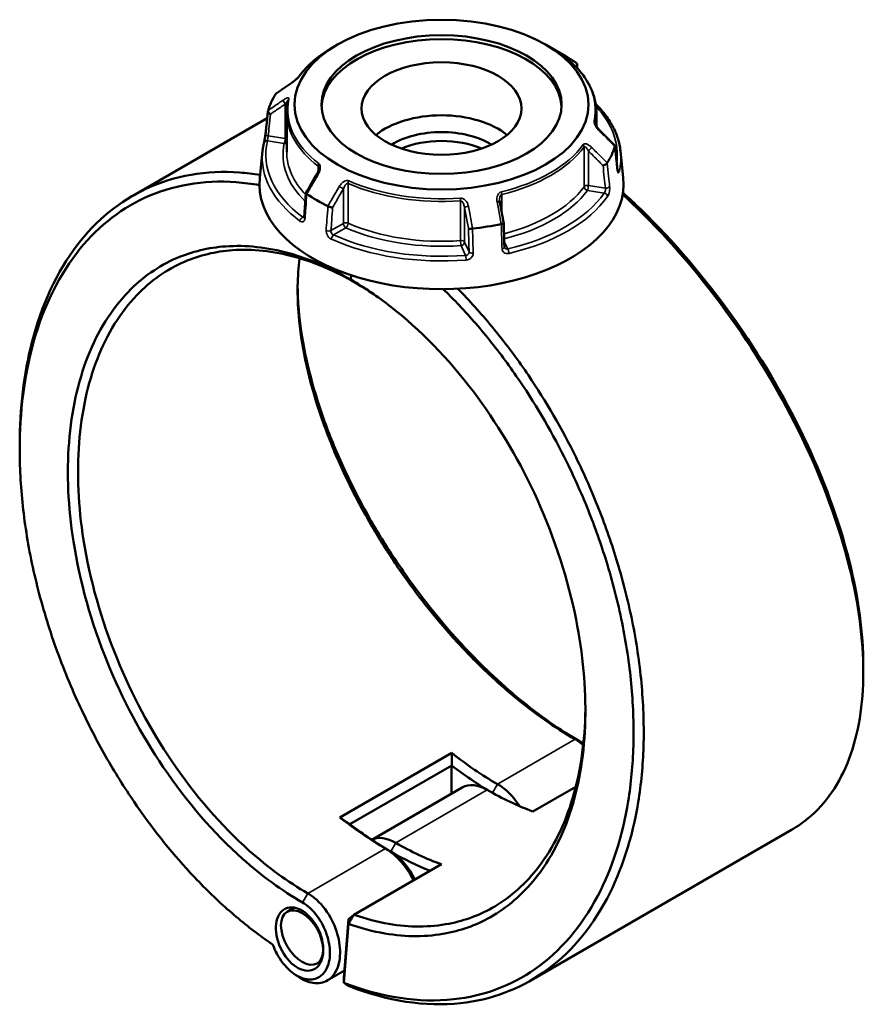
# Model space of a CAD drawing. Header units: millimetres. Extents: x 0 to 949, y -372 to 915.
# Tile 13 of 13: x 712 to 949, y 639 to 915. Entities that reach past the tile are written whole.
import ezdxf

# ---------------------------------------------------------------- set-up
doc = ezdxf.new("R2010")
doc.units = ezdxf.units.MM
doc.layers.add('Visible (ANSI)', color=7, linetype='Continuous', lineweight=50)
doc.layers.add('Visible Narrow (ANSI)', color=7, linetype='Continuous', lineweight=35)

msp = doc.modelspace()

# ---------------------------------------------------------------- linework, layer by layer
at = {"layer": 'Visible (ANSI)'}
for p, q in [((801.42, 907.66), (800.08, 906.88)), ((859.63, 907.66), (865.41, 904.32)), ((787.18, 888.73), (787.18, 877.6)), ((873.88, 888.73), (873.88, 884.77)), ((781.73, 887.07), (744.06, 865.32)), ((780.42, 877.83), (779.62, 870.44)), ((880.63, 877.83), (881.43, 870.44)), ((805.24, 843.05), (805.14, 841.83)), ((805.14, 841.83), (805.24, 843.05)), ((806.43, 840.95), (805.14, 841.83)), ((805.14, 841.83), (806.43, 840.95)), ((833.39, 709.31), (802.1, 691.25)), ((804.89, 689.34), (833.39, 705.79)), ((833.37, 697.93), (833.37, 705.76)), ((836.36, 699.65), (810.99, 685)), ((856.12, 692.93), (868.13, 699.86)), ((928.55, 687.77), (855.51, 645.6)), ((806.02, 664), (830.49, 678.13)), ((789.31, 666.02), (787.31, 664.87)), ((804.48, 662.81), (803.2, 646.36)), ((804.48, 662.81), (806.02, 664)), ((804.5, 661.45), (804.48, 662.81)), ((803.22, 644.97), (804.5, 661.45)), ((796.88, 651.09), (795.67, 650.39)), ((803.36, 648.36), (798.54, 645.57)), ((803.2, 646.36), (803.22, 644.97))]:
    msp.add_line(p, q, dxfattribs=at)
for centre, major_axis, ratio in [((830.53, 890.85), (-41.16, 0), 0.57735), ((830.53, 890.85), (-33.63, 0), 0.57735), ((830.53, 889.74), (-22.42, 0), 0.57735), ((790.79, 657.22), (3.94, -8.51), 0.628534), ((791.49, 657.63), (4.18, -7.24), 0.57735)]:
    msp.add_ellipse(centre, major_axis=major_axis, ratio=ratio, dxfattribs=at)
for centre, major_axis, ratio, start_param, end_param in [((830.53, 889.74), (-33.63, 0), 0.57735, 3.17022, 6.254558), ((830.53, 884.18), (49.33, 0), 0.57735, 0.70098, 0.785398), ((12241.6, -10225.59), (-15358.73, 6397.97), 0.781279, 5.815242, 5.815625), ((830.53, 884.18), (-49.33, 0), 0.57735, 5.936967, 6.105804), ((830.53, 874.9), (22.42, 0), 0.57735, 0.61051, 2.531083), ((830.53, 872.15), (19.06, 0), 0.57735, 0.746531, 2.395061), ((-10241.01, -6783.49), (-14802.48, 6968.97), 0.784124, 4.283975, 4.284361), ((830.53, 869.65), (19.06, 0), 0.57735, 0.940446, 2.201147), ((830.53, 884.18), (49.33, 0), 0.57735, 5.936967, 6.105804), ((9149.65, -3993.33), (-8371.54, -14499.94), 0.577384, 4.710232, 4.710604), ((830.53, 868.62), (51, 0), 0.57735, 3.079689, 6.345089), ((830.53, 884.18), (-49.33, 0), 0.57735, 0.70098, 0.869817), ((-2154.14, -2173.91), (-2507.17, 16212.11), 0.21164, 4.867671, 4.868043), ((830.53, 884.18), (-49.33, 0), 0.57735, 1.748177, 1.917014), ((846.17, 782.24), (-50, 86.6), 0.57735, 2.17449, 2.356194), ((844.76, 781.43), (51, -88.33), 0.57735, 5.339281, 5.487935), ((843.34, 687.56), (-6.98, 12.09), 0.57735, 5.497787, 6.283185), ((846.17, 689.2), (-6.98, 12.09), 0.57735, 4.810429, 5.497787), ((843.34, 780.61), (50, -86.6), 0.57735, 5.497787, 5.679491), ((814.88, 764.18), (50, -86.6), 0.57735, 5.316083, 5.497787), ((816.3, 764.99), (-51, 88.33), 0.57735, 2.197688, 2.356194), ((817.71, 672.76), (-6.98, 12.09), 0.57735, 5.497787, 6.245556), ((817.71, 765.81), (-50, 86.6), 0.57735, 2.356194, 2.537899), ((814.88, 671.13), (6.98, -12.09), 0.57735, 1.445647, 2.356194), ((816.3, 671.95), (-5.98, 10.36), 0.57735, 4.566172, 5.497787), ((816.3, 764.99), (51, -88.33), 0.57735, 5.497787, 5.651616)]:
    msp.add_ellipse(centre, major_axis=major_axis, ratio=ratio, start_param=start_param, end_param=end_param, dxfattribs=at)
for points, knots in [([(800.08, 906.88), (799.29, 906.43), (798.53, 905.95), (797.07, 904.97), (796.38, 904.46), (795.05, 903.42), (794.42, 902.88), (793.23, 901.77), (792.68, 901.2), (791.64, 900.04), (791.15, 899.44), (790.71, 898.84)], [3.1415927, 3.1415927, 3.1415927, 3.1415927, 3.2187165, 3.2187165, 3.2958403, 3.2958403, 3.3729641, 3.3729641, 3.4500879, 3.4500879, 3.5272117, 3.5272117, 3.5272117, 3.5272117]), ([(864.91, 904.27), (864.86, 904.31), (864.82, 904.34), (864.74, 904.41), (864.71, 904.43), (864.66, 904.47), (864.65, 904.48), (864.64, 904.49), (864.64, 904.49), (864.64, 904.49)], [0, 0, 0, 0, 0.02760237, 0.02760237, 0.05520473, 0.05520473, 0.0828071, 0.0828071, 0.08502927, 0.08502927, 0.08502927, 0.08502927]), ([(873.88, 888.73), (873.88, 889.86), (873.75, 890.99), (873.24, 893.22), (872.87, 894.33), (871.88, 896.49), (871.26, 897.54), (869.81, 899.59), (868.97, 900.58), (867.09, 902.49), (866.05, 903.4), (864.91, 904.27)], [0.7853982, 0.7853982, 0.7853982, 0.7853982, 0.9148819, 0.9148819, 1.0443656, 1.0443656, 1.1738493, 1.1738493, 1.303333, 1.303333, 1.4328166, 1.4328166, 1.4328166, 1.4328166]), ([(868.21, 901.41), (868.21, 901.41), (868.21, 901.41), (868.3, 901.5), (868.36, 901.61), (868.46, 901.82), (868.48, 901.93), (868.49, 902.14), (868.47, 902.23), (868.38, 902.41), (868.32, 902.48), (868.24, 902.54)], [-0.0004767, -0.0004767, -0.0004767, -0.0004767, 0, 0, 0.0393696, 0.0393696, 0.0782243, 0.0782243, 0.1167973, 0.1167973, 0.1538372, 0.1538372, 0.1538372, 0.1538372]), ([(790.71, 898.84), (790.69, 898.81), (790.67, 898.78), (790.6, 898.7), (790.55, 898.64), (790.43, 898.51), (790.35, 898.43), (790.16, 898.24), (790.05, 898.13), (789.77, 897.88), (789.61, 897.74), (789.29, 897.48), (789.13, 897.35), (788.84, 897.14), (788.71, 897.04), (788.59, 896.96)], [0, 0, 0, 0, 0.0244874, 0.0244874, 0.055663, 0.055663, 0.0953684, 0.0953684, 0.1476219, 0.1476219, 0.2167051, 0.2167051, 0.2857883, 0.2857883, 0.345416, 0.345416, 0.345416, 0.345416]), ([(787.52, 891.96), (787.48, 891.74), (787.43, 891.53), (787.36, 891.1), (787.33, 890.89), (787.27, 890.46), (787.25, 890.24), (787.21, 889.81), (787.2, 889.59), (787.18, 889.16), (787.18, 888.94), (787.18, 888.73)], [3.8031711, 3.8031711, 3.8031711, 3.8031711, 3.8279351, 3.8279351, 3.852699, 3.852699, 3.8774629, 3.8774629, 3.9022269, 3.9022269, 3.9269908, 3.9269908, 3.9269908, 3.9269908]), ([(873.7, 891.03), (874.62, 890.11), (875.47, 889.17), (877.05, 887.13), (877.78, 886.02), (879.01, 883.74), (879.5, 882.58), (880.25, 880.23), (880.51, 879.03), (880.63, 877.83)], [4.9683825, 4.9683825, 4.9683825, 4.9683825, 5.0763557, 5.0763557, 5.1961984, 5.1961984, 5.3160411, 5.3160411, 5.4358838, 5.4358838, 5.4358838, 5.4358838]), ([(781.27, 882.72), (781.32, 883.15), (781.36, 883.57), (781.45, 884.43), (781.5, 884.85), (781.59, 885.71), (781.63, 886.13), (781.72, 886.99), (781.77, 887.41), (781.86, 888.27), (781.9, 888.69), (781.95, 889.12)], [1.2046153, 1.2046153, 1.2046153, 1.2046153, 1.3645766, 1.3645766, 1.5245379, 1.5245379, 1.6844992, 1.6844992, 1.8444604, 1.8444604, 2.0044217, 2.0044217, 2.0044217, 2.0044217]), ([(782.65, 888.17), (782.65, 888.17), (782.65, 888.17), (782.54, 888.24), (782.43, 888.31), (782.24, 888.48), (782.15, 888.57), (782.03, 888.76), (781.98, 888.86), (781.94, 889.04), (781.94, 889.12), (781.96, 889.19)], [-0.1539536, -0.1539536, -0.1539536, -0.1539536, -0.1534782, -0.1534782, -0.1142004, -0.1142004, -0.0754369, -0.0754369, -0.0369535, -0.0369535, 0, 0, 0, 0]), ([(874.72, 883.71), (874.6, 883.84), (874.48, 883.97), (874.24, 884.25), (874.13, 884.4), (873.92, 884.69), (873.83, 884.84), (873.72, 885.06), (873.68, 885.12), (873.63, 885.23), (873.61, 885.28), (873.57, 885.39), (873.56, 885.45), (873.54, 885.52), (873.54, 885.54), (873.54, 885.55), (873.54, 885.55), (873.54, 885.55)], [0, 0, 0, 0, 0.0641184, 0.0641184, 0.1282367, 0.1282367, 0.1923551, 0.1923551, 0.2227641, 0.2227641, 0.2462863, 0.2462863, 0.283106, 0.283106, 0.3067565, 0.3067565, 0.3168019, 0.3168019, 0.3168019, 0.3168019]), ([(780.81, 880.09), (780.83, 880.19), (780.86, 880.31), (780.92, 880.6), (780.96, 880.77), (781.03, 881.13), (781.06, 881.33), (781.13, 881.72), (781.16, 881.91), (781.22, 882.28), (781.24, 882.45), (781.27, 882.65), (781.27, 882.68), (781.27, 882.72)], [0, 0, 0, 0, 0.0559614, 0.0559614, 0.1169179, 0.1169179, 0.1785785, 0.1785785, 0.2397459, 0.2397459, 0.2998994, 0.2998994, 0.3148135, 0.3148135, 0.3148135, 0.3148135]), ([(780.42, 877.83), (780.43, 877.98), (780.45, 878.13), (780.49, 878.44), (780.51, 878.59), (780.56, 878.89), (780.59, 879.04), (780.64, 879.34), (780.68, 879.49), (780.74, 879.79), (780.77, 879.94), (780.81, 880.09)], [2.41809785, 2.41809785, 2.41809785, 2.41809785, 2.43322079, 2.43322079, 2.44834374, 2.44834374, 2.46346668, 2.46346668, 2.47858963, 2.47858963, 2.49371257, 2.49371257, 2.49371257, 2.49371257]), ([(879.05, 879.4), (879.07, 879.39), (879.08, 879.37), (879.11, 879.29), (879.11, 879.24), (879.09, 879.17)], [-0.05378744, -0.05378744, -0.05378744, -0.05378744, -0.03695354, -0.03695354, 0, 0, 0, 0]), ([(879.78, 872.69), (879.73, 873.13), (879.69, 873.57), (879.6, 874.45), (879.55, 874.89), (879.46, 875.77), (879.42, 876.21), (879.33, 877.09), (879.28, 877.53), (879.19, 878.41), (879.15, 878.85), (879.1, 879.29)], [1.2046153, 1.2046153, 1.2046153, 1.2046153, 1.3643528, 1.3643528, 1.5240903, 1.5240903, 1.6838278, 1.6838278, 1.8435652, 1.8435652, 2.0033027, 2.0033027, 2.0033027, 2.0033027]), ([(876.92, 874.5), (876.88, 874.43), (876.82, 874.36), (876.66, 874.21), (876.56, 874.14), (876.35, 874), (876.23, 873.94), (876, 873.84), (875.88, 873.8), (875.76, 873.77), (875.76, 873.77), (875.76, 873.77)], [-0.1538375, -0.1538375, -0.1538375, -0.1538375, -0.1167974, -0.1167974, -0.078224, -0.078224, -0.0393698, -0.0393698, 0, 0, 0.0004765, 0.0004765, 0.0004765, 0.0004765]), ([(779.7, 871.15), (777.78, 871.46), (775.88, 871.69), (764.65, 872.51), (755.78, 870.98), (740.44, 863.85), (733.86, 858.47), (722.83, 844.04), (718.53, 834.8), (713.57, 815.48), (712.43, 805.81), (712.43, 795.61)], [0.325163, 0.325163, 0.325163, 0.325163, 0.392678, 0.392678, 0.728472, 0.728472, 1.046993, 1.046993, 1.383349, 1.383349, 1.663067, 1.663067, 1.663067, 1.663067]), ([(796.15, 872.94), (796.15, 872.87), (796.14, 872.78), (796.12, 872.6), (796.1, 872.51), (796.05, 872.32), (796.02, 872.22), (795.94, 872.02), (795.9, 871.92), (795.81, 871.72), (795.75, 871.62), (795.7, 871.52)], [0.1380118, 0.1380118, 0.1380118, 0.1380118, 0.1794926, 0.1794926, 0.2209734, 0.2209734, 0.2624542, 0.2624542, 0.303935, 0.303935, 0.3454158, 0.3454158, 0.3454158, 0.3454158]), ([(879.85, 872.25), (879.85, 872.25), (879.85, 872.26), (879.84, 872.29), (879.84, 872.31), (879.82, 872.4), (879.81, 872.47), (879.79, 872.58), (879.78, 872.63), (879.78, 872.69)], [0.2081226, 0.2081226, 0.2081226, 0.2081226, 0.2248911, 0.2248911, 0.2543241, 0.2543241, 0.2919232, 0.2919232, 0.3148135, 0.3148135, 0.3148135, 0.3148135]), ([(783.32, 655.61), (781.77, 656.67), (780.23, 657.77), (775.31, 661.48), (771.96, 664.28), (765.42, 670.3), (762.22, 673.53), (753.57, 683.06), (748.34, 689.8), (740.71, 701.21), (738.04, 705.6), (733.03, 714.62), (730.7, 719.25), (726.05, 729.51), (723.79, 735.17), (719.87, 746.6), (718.2, 752.37), (715.47, 763.88), (714.41, 769.62), (712.95, 780.94), (712.53, 786.53), (712.45, 791.97), (712.27, 802.86), (713.41, 813.17), (718.48, 832.82), (722.72, 841.89), (733.58, 856.05), (740.06, 861.32), (755.15, 868.3), (763.86, 869.8), (775.19, 868.96), (777.35, 868.69), (779.53, 868.3)], [-3.05925, -3.05925, -3.05925, -3.05925, -3.004418, -3.004418, -2.882702, -2.882702, -2.760986, -2.760986, -2.543306, -2.543306, -2.415259, -2.415259, -2.287211, -2.287211, -2.136568, -2.136568, -1.985924, -1.985924, -1.83528, -1.83528, -1.684636, -1.684636, -1.684636, -1.383349, -1.383349, -1.046993, -1.046993, -0.728472, -0.728472, -0.392678, -0.392678, -0.314719, -0.314719, -0.314719, -0.314719]), ([(792.57, 866.1), (792.53, 865.65), (792.5, 865.2), (792.44, 864.31), (792.4, 863.86), (792.34, 862.97), (792.31, 862.52), (792.24, 861.63), (792.21, 861.18), (792.14, 860.29), (792.11, 859.84), (792.08, 859.4)], [0.712582, 0.712582, 0.712582, 0.712582, 0.8703409, 0.8703409, 1.0280998, 1.0280998, 1.1858587, 1.1858587, 1.3436177, 1.3436177, 1.5013766, 1.5013766, 1.5013766, 1.5013766]), ([(792.81, 865.82), (792.73, 865.87), (792.67, 865.92), (792.58, 866.02), (792.56, 866.06), (792.57, 866.11), (792.57, 866.12), (792.58, 866.13)], [-0.15383719, -0.15383719, -0.15383719, -0.15383719, -0.1167973, -0.1167973, -0.07822426, -0.07822426, -0.06472988, -0.06472988, -0.06472988, -0.06472988]), ([(881.27, 865.65), (882.63, 864.41), (883.98, 863.13), (894.73, 852.68), (903.68, 842.19), (919.26, 820.26), (925.98, 808.91), (937.33, 785.34), (941.81, 773.11), (947.31, 751.01), (948.63, 741.01), (948.62, 731.92), (948.62, 727.38), (948.28, 723.05), (946.96, 714.96), (945.97, 711.18), (943.36, 704.26), (941.74, 701.12), (937.91, 695.53), (935.69, 693.09), (931.75, 689.81), (930.19, 688.72), (928.55, 687.77)], [-2.817433, -2.817433, -2.817433, -2.817433, -2.769571, -2.769571, -2.433798, -2.433798, -2.115286, -2.115286, -1.77895, -1.77895, -1.477652, -1.477652, -1.477652, -1.327002, -1.327002, -1.176353, -1.176353, -1.025704, -1.025704, -0.875054, -0.875054, -0.786477, -0.786477, -0.786477, -0.786477]), ([(948.62, 733.78), (948.62, 733.8), (948.62, 733.82), (948.62, 733.84), (948.62, 742.79), (947.3, 752.63), (941.87, 774.38), (937.45, 786.4), (926.27, 809.57), (919.66, 820.72), (904.34, 842.26), (895.54, 852.56), (884.66, 863.13), (883.01, 864.68), (881.35, 866.18)], [1.477048, 1.477048, 1.477048, 1.477048, 1.477652, 1.477652, 1.477652, 1.77895, 1.77895, 2.115286, 2.115286, 2.433798, 2.433798, 2.769571, 2.769571, 2.828925, 2.828925, 2.828925, 2.828925]), ([(846.84, 863.58), (846.83, 863.62), (846.83, 863.65), (846.81, 863.73), (846.81, 863.76), (846.8, 863.83), (846.8, 863.87), (846.79, 863.94), (846.79, 863.97), (846.79, 864.04), (846.79, 864.08), (846.79, 864.11)], [0, 0, 0, 0, 0.01460455, 0.01460455, 0.02920911, 0.02920911, 0.04381366, 0.04381366, 0.05841822, 0.05841822, 0.07302277, 0.07302277, 0.07302277, 0.07302277]), ([(800.05, 862.06), (800.05, 862.06), (800.05, 862.06), (799.97, 862.05), (799.87, 862.06), (799.65, 862.09), (799.53, 862.12), (799.28, 862.18), (799.16, 862.22), (798.93, 862.31), (798.82, 862.36), (798.73, 862.41)], [-0.1539536, -0.1539536, -0.1539536, -0.1539536, -0.1534779, -0.1534779, -0.1142003, -0.1142003, -0.0754364, -0.0754364, -0.0369534, -0.0369534, 0, 0, 0, 0]), ([(792.08, 859.4), (792.08, 859.35), (792.07, 859.31), (792.06, 859.24), (792.05, 859.22), (792.03, 859.19), (792.03, 859.18), (792.03, 859.18)], [0, 0, 0, 0, 0.03145843, 0.03145843, 0.06291686, 0.06291686, 0.09307924, 0.09307924, 0.09307924, 0.09307924]), ([(847.96, 857.66), (847.96, 857.65), (847.96, 857.64), (847.93, 857.6), (847.9, 857.57), (847.78, 857.52), (847.7, 857.49), (847.51, 857.44), (847.41, 857.41), (847.29, 857.39)], [-0.1310546, -0.1310546, -0.1310546, -0.1310546, -0.1142004, -0.1142004, -0.0754369, -0.0754369, -0.0369535, -0.0369535, 0, 0, 0, 0]), ([(848.13, 850.99), (848.12, 851.43), (848.11, 851.88), (848.09, 852.77), (848.07, 853.21), (848.05, 854.1), (848.04, 854.54), (848.02, 855.43), (848, 855.88), (847.98, 856.77), (847.97, 857.21), (847.96, 857.65)], [1.2046153, 1.2046153, 1.2046153, 1.2046153, 1.3592139, 1.3592139, 1.5138125, 1.5138125, 1.6684111, 1.6684111, 1.8230097, 1.8230097, 1.9776083, 1.9776083, 1.9776083, 1.9776083]), ([(839.21, 856.14), (839.08, 856.13), (838.96, 856.11), (838.72, 856.1), (838.6, 856.1), (838.39, 856.1), (838.3, 856.11), (838.16, 856.14), (838.11, 856.15), (838.07, 856.18), (838.07, 856.18), (838.07, 856.18)], [-0.1538375, -0.1538375, -0.1538375, -0.1538375, -0.1167974, -0.1167974, -0.078224, -0.078224, -0.0393698, -0.0393698, 0, 0, 0.0004765, 0.0004765, 0.0004765, 0.0004765]), ([(805.14, 841.83), (799.37, 845.16), (793.54, 847.65), (784.77, 850.07), (781.76, 850.65), (775.84, 851.29), (772.94, 851.35), (765.27, 850.81), (760.65, 849.7), (753.85, 846.77), (751.45, 845.43), (746.91, 842.26), (744.77, 840.43), (740.45, 835.95), (738.33, 833.21), (734.55, 827.16), (732.9, 823.84), (730.1, 816.72), (728.96, 812.91), (727.2, 804.88), (726.58, 800.66), (726.24, 796.28), (725.56, 787.53), (725.98, 778.14), (729.23, 757.3), (732.47, 745.77), (741.19, 724.36), (746.49, 714.42), (759.21, 695.6), (766.76, 686.87), (780.23, 674.87), (785.88, 670.75), (791.59, 667.46)], [-3.141593, -3.141593, -3.141593, -3.141593, -2.901669, -2.901669, -2.774468, -2.774468, -2.647267, -2.647267, -2.429563, -2.429563, -2.301501, -2.301501, -2.173439, -2.173439, -2.022779, -2.022779, -1.872118, -1.872118, -1.721457, -1.721457, -1.570796, -1.570796, -1.570796, -1.269475, -1.269475, -0.916822, -0.916822, -0.589909, -0.589909, -0.237539, -0.237539, 0, 0, 0, 0]), ([(793.14, 669.97), (787.55, 673.2), (782.02, 677.23), (768.84, 688.96), (761.45, 697.5), (748.99, 715.91), (743.8, 725.64), (735.24, 746.6), (732.05, 757.89), (728.83, 778.32), (728.41, 787.53), (729.06, 796.13), (729.39, 800.43), (729.99, 804.57), (731.7, 812.45), (732.82, 816.2), (735.55, 823.19), (737.17, 826.45), (740.86, 832.4), (742.94, 835.09), (747.17, 839.5), (749.26, 841.3), (753.71, 844.43), (756.07, 845.75), (762.74, 848.64), (767.27, 849.74), (774.8, 850.28), (777.65, 850.22), (783.46, 849.6), (786.42, 849.03), (795.03, 846.66), (800.76, 844.22), (806.43, 840.95)], [0, 0, 0, 0, 0.237539, 0.237539, 0.589909, 0.589909, 0.916822, 0.916822, 1.269475, 1.269475, 1.570796, 1.570796, 1.570796, 1.721457, 1.721457, 1.872118, 1.872118, 2.022779, 2.022779, 2.173439, 2.173439, 2.301501, 2.301501, 2.429563, 2.429563, 2.647267, 2.647267, 2.774468, 2.774468, 2.901669, 2.901669, 3.141593, 3.141593, 3.141593, 3.141593]), ([(848.17, 850.81), (848.17, 850.82), (848.16, 850.83), (848.15, 850.85), (848.15, 850.86), (848.15, 850.88), (848.14, 850.9), (848.14, 850.92), (848.14, 850.93), (848.13, 850.96), (848.13, 850.97), (848.13, 850.99)], [0.24445822, 0.24445822, 0.24445822, 0.24445822, 0.25852937, 0.25852937, 0.27260052, 0.27260052, 0.28667167, 0.28667167, 0.30074282, 0.30074282, 0.31481397, 0.31481397, 0.31481397, 0.31481397]), ([(790.81, 847.8), (790.15, 842.84), (790.06, 837.4), (790.57, 831.64), (790.91, 827.73), (791.51, 823.66), (793.25, 815.31), (794.38, 811.03), (797.14, 802.36), (798.76, 797.96), (802.47, 789.14), (804.56, 784.73), (808.8, 776.63), (810.89, 772.94), (815.34, 765.68), (817.7, 762.11), (824.37, 752.7), (828.89, 747.04), (836.4, 738.68), (839.24, 735.73), (845.03, 730.15), (847.98, 727.51), (856.56, 720.41), (862.27, 716.41), (867.92, 713.15)], [-1.792947, -1.792947, -1.792947, -1.792947, -1.570796, -1.570796, -1.570796, -1.420136, -1.420136, -1.269475, -1.269475, -1.118814, -1.118814, -0.968153, -0.968153, -0.840092, -0.840092, -0.71203, -0.71203, -0.494325, -0.494325, -0.367124, -0.367124, -0.239923, -0.239923, 0, 0, 0, 0]), ([(804.5, 661.45), (807.93, 660.24), (811.34, 659.34), (817.68, 658.26), (820.63, 658.01), (826.4, 658.03), (829.21, 658.3), (836.59, 659.74), (840.98, 661.41), (847.37, 665.2), (849.61, 666.86), (853.79, 670.63), (855.74, 672.75), (859.62, 677.85), (861.5, 680.9), (864.76, 687.55), (866.14, 691.13), (868.39, 698.76), (869.25, 702.8), (870.44, 711.25), (870.76, 715.65), (870.8, 720.18), (870.9, 729.24), (869.89, 738.83), (865.4, 759.85), (861.52, 771.31), (851.71, 792.28), (845.95, 801.88), (832.44, 819.73), (824.57, 827.82), (812.66, 837.12), (808.92, 839.65), (805.14, 841.83)], [-2.963212, -2.963212, -2.963212, -2.963212, -2.820633, -2.820633, -2.693413, -2.693413, -2.566193, -2.566193, -2.348533, -2.348533, -2.220498, -2.220498, -2.092463, -2.092463, -1.941833, -1.941833, -1.791204, -1.791204, -1.640574, -1.640574, -1.489944, -1.489944, -1.489944, -1.188685, -1.188685, -0.836053, -0.836053, -0.509206, -0.509206, -0.156877, -0.156877, 0, 0, 0, 0]), ([(869.46, 712.41), (863.69, 715.75), (857.86, 719.84), (849.09, 727.1), (846.08, 729.8), (840.16, 735.51), (837.26, 738.52), (829.59, 747.07), (824.97, 752.86), (818.17, 762.47), (815.76, 766.12), (811.22, 773.53), (809.09, 777.3), (804.77, 785.57), (802.65, 790.08), (798.87, 799.08), (797.22, 803.57), (794.42, 812.42), (793.27, 816.78), (791.51, 825.29), (790.9, 829.43), (790.56, 833.42), (790.38, 835.58), (790.27, 837.7), (790.25, 839.76)], [0, 0, 0, 0, 0.239923, 0.239923, 0.367124, 0.367124, 0.494325, 0.494325, 0.71203, 0.71203, 0.840092, 0.840092, 0.968153, 0.968153, 1.118814, 1.118814, 1.269475, 1.269475, 1.420136, 1.420136, 1.570796, 1.570796, 1.570796, 1.652588, 1.652588, 1.652588, 1.652588]), ([(831.02, 839.17), (832.32, 837.91), (833.61, 836.6), (838.03, 831.98), (841.08, 828.49), (846.96, 821.17), (849.79, 817.34), (857.33, 806.22), (861.74, 798.61), (867.91, 786.07), (870.01, 781.32), (873.8, 771.72), (875.5, 766.86), (878.72, 756.23), (880.17, 750.45), (882.43, 738.98), (883.25, 733.29), (884.23, 722.1), (884.4, 716.6), (884.09, 705.94), (883.61, 700.78), (882.81, 695.84), (881.2, 685.95), (878.31, 676.97), (869.74, 660.7), (863.77, 653.74), (849.98, 644.12), (842.27, 641.25), (824.29, 639.27), (813.81, 640.85), (803.22, 644.97)], [-2.845494, -2.845494, -2.845494, -2.845494, -2.796304, -2.796304, -2.675173, -2.675173, -2.554041, -2.554041, -2.336353, -2.336353, -2.208301, -2.208301, -2.080249, -2.080249, -1.9296, -1.9296, -1.77895, -1.77895, -1.628301, -1.628301, -1.477652, -1.477652, -1.477652, -1.176353, -1.176353, -0.839746, -0.839746, -0.520565, -0.520565, -0.150161, -0.150161, -0.150161, -0.150161]), ([(804.48, 644.07), (815.31, 639.83), (826.02, 638.19), (844.34, 640.18), (852.18, 643.08), (866.2, 652.83), (872.28, 659.88), (881.01, 676.38), (883.96, 685.5), (885.6, 695.54), (886.42, 700.55), (886.92, 705.8), (887.25, 716.62), (887.08, 722.21), (886.09, 733.58), (885.27, 739.37), (882.98, 751.04), (881.52, 756.91), (878.24, 767.72), (876.52, 772.67), (872.67, 782.44), (870.54, 787.27), (864.27, 800.03), (859.78, 807.78), (852.11, 819.1), (849.24, 823.01), (843.25, 830.46), (840.15, 834.01), (836.33, 838.01), (835.71, 838.66), (835.08, 839.29)], [0.147756, 0.147756, 0.147756, 0.147756, 0.520565, 0.520565, 0.839746, 0.839746, 1.176353, 1.176353, 1.477652, 1.477652, 1.477652, 1.628301, 1.628301, 1.77895, 1.77895, 1.9296, 1.9296, 2.080249, 2.080249, 2.208301, 2.208301, 2.336353, 2.336353, 2.554041, 2.554041, 2.675173, 2.675173, 2.796304, 2.796304, 2.819808, 2.819808, 2.819808, 2.819808]), ([(870.81, 722.08), (870.81, 721.89), (870.8, 721.7), (870.8, 721.51), (870.75, 717.07), (870.43, 712.76), (869.25, 704.49), (868.4, 700.53), (866.19, 693.07), (864.82, 689.56), (861.62, 683.06), (859.77, 680.07), (855.96, 675.09), (854.05, 673.02), (849.95, 669.33), (847.75, 667.72), (841.49, 664.02), (837.18, 662.39), (829.96, 661), (827.2, 660.73), (821.56, 660.72), (818.67, 660.97), (812.54, 662.01), (809.29, 662.86), (806.02, 664)], [1.483498, 1.483498, 1.483498, 1.483498, 1.489944, 1.489944, 1.489944, 1.640574, 1.640574, 1.791204, 1.791204, 1.941833, 1.941833, 2.092463, 2.092463, 2.220498, 2.220498, 2.348533, 2.348533, 2.566193, 2.566193, 2.693413, 2.693413, 2.820633, 2.820633, 2.959548, 2.959548, 2.959548, 2.959548]), ([(790.36, 646.69), (791.73, 645.74), (793.16, 645.12), (796.04, 644.66), (797.48, 644.92), (799.43, 646.12), (800.08, 646.77), (800.6, 647.57), (801.13, 648.38), (801.53, 649.34), (802.2, 652.15), (802.24, 654.19), (801.55, 658.36), (800.84, 660.49), (798.73, 664.66), (797.24, 666.65), (794.8, 668.88), (793.98, 669.49), (793.14, 669.97)], [-3.236444, -3.236444, -3.236444, -3.236444, -2.809007, -2.809007, -2.327711, -2.327711, -2.026901, -2.026901, -2.026901, -1.726092, -1.726092, -1.244796, -1.244796, -0.775157, -0.775157, -0.251457, -0.251457, 0, 0, 0, 0]), ([(791.59, 667.46), (792.3, 667.05), (793, 666.53), (795.06, 664.65), (796.32, 662.98), (798.14, 659.45), (798.75, 657.64), (799.37, 654.07), (799.36, 652.32), (798.82, 649.88), (798.48, 649.04), (798.04, 648.33), (797.59, 647.63), (797.03, 647.06), (795.37, 645.99), (794.13, 645.75), (791.48, 646.16), (790.08, 646.81), (787.27, 648.97), (785.89, 650.57), (784.22, 653.43), (783.71, 654.51), (783.32, 655.61)], [0, 0, 0, 0, 0.251457, 0.251457, 0.775157, 0.775157, 1.244796, 1.244796, 1.726092, 1.726092, 2.026901, 2.026901, 2.026901, 2.327711, 2.327711, 2.809007, 2.809007, 3.290451, 3.290451, 3.830103, 3.830103, 4.124749, 4.124749, 4.124749, 4.124749]), ([(804.5, 661.45), (804.75, 661.88), (805.01, 662.3), (805.51, 663.15), (805.77, 663.58), (806.02, 664)], [-0.2978628, -0.2978628, -0.2978628, -0.2978628, -0.1489435, -0.1489435, 0, 0, 0, 0]), ([(804.48, 644.07), (804.27, 644.22), (804.06, 644.37), (803.64, 644.67), (803.43, 644.82), (803.22, 644.97)], [-0.2710257, -0.2710257, -0.2710257, -0.2710257, -0.135519, -0.135519, 0, 0, 0, 0])]:
    msp.add_open_spline(points, degree=3, knots=knots, dxfattribs=at)
for points in [[(868.24, 902.54), (868.24, 902.54), (868.23, 902.55), (868.23, 902.55)], [(868.48, 902.1), (868.51, 901.73), (868.54, 901.35), (868.57, 900.97)], [(784.13, 893.86), (784.13, 893.86), (784.12, 893.85), (784.12, 893.85)], [(784.13, 893.86), (784.16, 893.9), (784.19, 893.93), (784.23, 893.96)], [(781.97, 889.21), (781.97, 889.2), (781.96, 889.2), (781.96, 889.19)], [(879.08, 879.16), (879.09, 879.16), (879.09, 879.17), (879.09, 879.17)], [(876.92, 874.5), (876.93, 874.51), (876.93, 874.51), (876.93, 874.52)], [(792.81, 865.82), (792.81, 865.82), (792.82, 865.82), (792.83, 865.81)], [(798.71, 862.42), (798.71, 862.41), (798.72, 862.41), (798.73, 862.41)], [(847.27, 857.39), (847.27, 857.39), (847.28, 857.39), (847.29, 857.39)], [(839.21, 856.14), (839.21, 856.14), (839.22, 856.15), (839.23, 856.15)], [(806.43, 840.95), (808.44, 839.78), (810.45, 838.51), (812.44, 837.15)], [(712.43, 794.16), (712.43, 794.64), (712.43, 795.13), (712.43, 795.61)], [(948.62, 733.78), (948.62, 733.19), (948.62, 732.6), (948.62, 732.01)], [(867.92, 713.15), (868.68, 712.71), (869.45, 712.17), (870.21, 711.55)], [(870.25, 711.92), (869.99, 712.1), (869.72, 712.26), (869.46, 712.41)], [(833.39, 709.31), (833.4, 708.14), (833.4, 706.97), (833.39, 705.79)], [(802.1, 691.25), (803.03, 690.61), (803.96, 689.97), (804.89, 689.34)], [(783.32, 655.6), (783, 655.83), (782.68, 656.05), (782.36, 656.27)], [(790.36, 646.69), (789.98, 646.96), (789.6, 647.23), (789.21, 647.49)]]:
    msp.add_open_spline(points, degree=3, dxfattribs=at)
for points, weights in [([(833.39, 705.79), (833.38, 705.78), (833.37, 705.76)], [1.06736750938, 1.06737111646, 1.06737470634]), ([(804.91, 689.33), (804.9, 689.33), (804.89, 689.34)], [1.06737470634, 1.06737111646, 1.06736750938])]:
    msp.add_rational_spline(points, weights, degree=2, dxfattribs=at)
at = {"layer": 'Visible Narrow (ANSI)'}
for p, q in [((868.21, 901.41), (868.21, 901.35)), ((786.77, 891), (786.77, 881.32)), ((873.54, 885.5), (873.54, 885.64)), ((781.78, 880.68), (786.52, 879.95)), ((786.77, 881.32), (782.01, 882.06)), ((870.46, 878.99), (870.46, 867.86)), ((871.64, 868.19), (871.64, 877.87)), ((795.95, 873.63), (795.95, 872.03)), ((804.38, 857.64), (804.38, 868.76)), ((803.07, 867.27), (803.07, 857.58)), ((847.4, 860.62), (847.4, 865.67)), ((871.38, 866.82), (876.11, 866.08)), ((876.4, 867.45), (871.64, 868.19)), ((835.88, 863.89), (835.88, 852.76)), ((836.97, 852.34), (836.97, 862.02)), ((792.09, 859.57), (791.68, 859.34)), ((803.07, 857.58), (799.58, 855.57)), ((800.31, 854.36), (803.78, 856.36)), ((838.25, 849.59), (836.97, 852.34)), ((849.06, 850.46), (848.09, 852.54)), ((836, 851.37), (837.27, 848.64)), ((867.92, 713.15), (846.17, 700.59)), ((869.46, 712.41), (867.92, 713.15)), ((844.76, 698.16), (846.17, 700.59)), ((817.71, 684.16), (843.34, 698.96)), ((816.3, 681.71), (817.71, 684.16)), ((814.88, 682.53), (793.14, 669.97)), ((816.3, 681.71), (814.88, 682.53)), ((791.59, 667.46), (793.14, 669.97))]:
    msp.add_line(p, q, dxfattribs=at)
for centre, major_axis, ratio, start_param, end_param in [((830.53, 889.31), (43.06, 0), 0.57735, 2.356194, 2.741814), ((864.31, 903.47), (0.607, 0.795), 0.651273, 0, 0.079192), ((830.53, 889.31), (43.06, 0), 0.57735, 6.159366, 6.930604), ((864.49, 903.54), (0.497, 0.868), 0.816495, 5.590916, 6.21436), ((791.52, 898.24), (-0.807, 0.591), 0.752113, 6.000963, 6.283185), ((789.16, 896.13), (-0.566, 0.824), 0.557115, 0, 0.25272), ((787.03, 891.56), (-0.566, 0.824), 0.557115, 0.384237, 1.889275), ((830.53, 889.31), (-43.06, 0), 0.57735, 6.159366, 6.930604), ((788.5, 891.75), (-0.978, 0.211), 0.810246, 5.670703, 6.283185), ((830.53, 888.73), (-43.35, 0), 0.57735, 0, 0.647418), ((830.53, 888.73), (43.35, 0), 0.57735, 6.159366, 6.283185), ((830.53, 876.78), (49.21, 0), 0.57735, 6.205406, 6.779717), ((872.55, 885.71), (0.978, -0.211), 0.810246, 0.172916, 0.958314), ((782.27, 882.61), (-0.994, 0.105), 0.59362, 0, 1.370616), ((874.02, 883.01), (0.706, 0.708), 0.257609, 5.732991, 6.283185), ((830.53, 876.78), (-49.21, 0), 0.57735, 6.145667, 6.944302), ((781.78, 879.86), (-0.972, 0.233), 0.808788, 4.903881, 6.283185), ((830.53, 876.78), (-44.35, 0), 0.57735, 6.159366, 6.819056), ((786.52, 880.76), (-0.153, -0.988), 0.211325, 0.631914, 2.202711), ((786.52, 880.76), (0.978, -0.211), 0.810246, 4.885305, 5.613546), ((786.52, 880.76), (-1, 0), 0.57735, 3.990955, 4.45059), ((830.53, 889.31), (-43.06, 0), 0.57735, 1.970575, 2.741814), ((869.54, 879.21), (-0.807, 0.591), 0.752113, 3.644768, 4.430166), ((830.53, 876.04), (-50.2, 0), 0.57735, 6.221282, 6.944302), ((830.53, 877.6), (-43.35, 0), 0.57735, 0, 0.50213), ((830.53, 888.73), (43.35, 0), 0.57735, 5.112168, 5.883406), ((871.9, 878.43), (-0.706, -0.708), 0.257609, 0.954843, 2.459881), ((830.53, 876.04), (50.2, 0), 0.57735, 6.145667, 6.345089), ((796.75, 873.98), (0.607, 0.795), 0.651273, 1.649988, 2.435386), ((796.56, 871.02), (-0.865, 0.501), 0.00177, 5.393628, 6.283185), ((878.78, 872.58), (0.995, 0.102), 0.556655, 6.046978, 6.283185), ((879.27, 872.07), (0.972, -0.233), 0.808788, 0.278759, 1.228512), ((804.98, 869.22), (-0.4, -0.916), 0.492453, 4.652294, 5.437692), ((830.53, 888.73), (43.35, 0), 0.57735, 4.06497, 4.836209), ((830.53, 889.31), (-43.06, 0), 0.57735, 0.923378, 1.694616), ((802.36, 867.68), (-0.865, 0.501), 0.00177, 3.757073, 5.262111), ((847.01, 866.21), (0.237, -0.972), 0.317793, 0.916103, 1.701501), ((830.53, 877.6), (-43.35, 0), 0.57735, 1.986567, 2.741814), ((830.53, 876.78), (44.35, 0), 0.57735, 5.119152, 5.883406), ((830.53, 876.78), (49.21, 0), 0.57735, 5.09847, 5.897105), ((871.38, 867.63), (-1, 0), 0.57735, 4.45059, 5.883406), ((871.38, 867.63), (0.807, -0.591), 0.752113, 3.644768, 5.215564), ((871.38, 867.63), (0.153, 0.988), 0.211325, 3.773507, 5.344303), ((876.11, 865.27), (-0.818, 0.576), 0.756396, 3.718196, 5.201726), ((876.66, 868.01), (0.995, 0.102), 0.556655, 4.392787, 5.880189), ((835.76, 864.46), (-0.072, 0.997), 0.10084, 4.093282, 4.87868), ((845.86, 863.4), (0.983, 0.186), 0.151523, 0, 1.289581), ((830.53, 876.04), (50.2, 0), 0.57735, 5.09847, 5.897105), ((837.94, 862.17), (-0.983, -0.186), 0.151523, 4.562691, 6.067729), ((791.68, 858.52), (0.596, 0.803), 0.644466, 0.855759, 2.339289), ((793.08, 859.33), (-0.997, 0.073), 0.524643, 0, 0.742118), ((803.78, 857.18), (-1, 0), 0.57735, 4.06497, 5.497787), ((803.78, 857.18), (0.5, -0.866), 0.57735, 3.926991, 5.497787), ((803.78, 857.18), (0.4, 0.916), 0.492453, 3.866896, 5.437692), ((830.53, 877.6), (-43.35, 0), 0.57735, 0.923378, 1.694616), ((798.87, 855.98), (0.997, -0.073), 0.524643, 4.050499, 5.537901), ((830.53, 876.78), (44.35, 0), 0.57735, 4.06497, 4.836209), ((800.31, 853.54), (-0.41, -0.912), 0.501328, 3.872115, 5.355644), ((830.53, 876.04), (50.2, 0), 0.57735, 4.051272, 4.849907), ((830.53, 876.78), (-49.21, 0), 0.57735, 0.909679, 1.708314), ((836, 852.19), (1, 0), 0.57735, 0.261799, 1.694616), ((836, 852.19), (0.072, -0.997), 0.10084, 4.093282, 5.664078), ((836, 852.19), (0.907, 0.421), 0.788675, 4.36151, 5.932306), ((839.21, 849.74), (-1, -0.026), 0.506161, 0.247552, 1.734954), ((847.13, 850.96), (1, 0.026), 0.506161, 5.043335, 6.283185), ((849.06, 849.65), (0.228, -0.974), 0.30746, 1.00611, 2.489639), ((837.27, 847.82), (-0.08, 0.997), 0.111929, 4.179697, 5.663227)]:
    msp.add_ellipse(centre, major_axis=major_axis, ratio=ratio, start_param=start_param, end_param=end_param, dxfattribs=at)
for points, knots in [([(865.03, 904.38), (864.87, 904.47), (864.74, 904.54), (864.56, 904.64), (864.5, 904.66), (864.45, 904.67), (864.45, 904.66), (864.47, 904.63), (864.5, 904.6), (864.6, 904.51), (864.66, 904.46), (864.77, 904.38), (864.82, 904.34), (864.87, 904.3)], [-0.3454158, -0.3454158, -0.3454158, -0.3454158, -0.2508172, -0.2508172, -0.1741557, -0.1741557, -0.1230504, -0.1230504, -0.0672144, -0.0672144, -0.0258517, -0.0258517, 0, 0, 0, 0]), ([(868.23, 902.55), (868.14, 902.6), (868.06, 902.65), (867.33, 903.06), (866.68, 903.44), (866.03, 903.81), (865.7, 904), (865.36, 904.19), (865.03, 904.38)], [-1.3998325, -1.3998325, -1.3998325, -1.3998325, -1.3508268, -1.3508268, -0.9611673, -0.9611673, -0.9611673, -0.7613508, -0.7613508, -0.7613508, -0.7613508]), ([(868.09, 901.47), (868.11, 901.46), (868.13, 901.45), (868.17, 901.43), (868.19, 901.42), (868.21, 901.41)], [1.34006247, 1.34006247, 1.34006247, 1.34006247, 1.35082684, 1.35082684, 1.36337008, 1.36337008, 1.36337008, 1.36337008]), ([(788.49, 896.85), (788.71, 897), (788.93, 897.17), (789.36, 897.5), (789.55, 897.66), (789.87, 897.94), (790, 898.06), (790.26, 898.31), (790.39, 898.44), (790.6, 898.66), (790.68, 898.75), (790.79, 898.88), (790.83, 898.93), (790.86, 898.98)], [-0.345416, -0.345416, -0.345416, -0.345416, -0.2513157, -0.2513157, -0.1744041, -0.1744041, -0.1229221, -0.1229221, -0.0672144, -0.0672144, -0.0258517, -0.0258517, 0, 0, 0, 0]), ([(784.12, 893.85), (785.12, 894.54), (786.12, 895.22), (787.12, 895.91), (787.58, 896.23), (788.04, 896.54), (788.49, 896.85)], [-1.3998325, -1.3998325, -1.3998325, -1.3998325, -0.961239, -0.961239, -0.961239, -0.7613508, -0.7613508, -0.7613508, -0.7613508]), ([(786.34, 892.21), (785.88, 891.89), (785.42, 891.58), (784.97, 891.27), (783.97, 890.58), (782.97, 889.89), (781.97, 889.21)], [-1.9633043, -1.9633043, -1.9633043, -1.9633043, -1.7634048, -1.7634048, -1.7634048, -1.3248226, -1.3248226, -1.3248226, -1.3248226]), ([(782.65, 888.17), (783.57, 888.8), (784.49, 889.43), (785.41, 890.06), (785.86, 890.38), (786.32, 890.69), (786.77, 891)], [1.3612851, 1.3612851, 1.3612851, 1.3612851, 1.7634048, 1.7634048, 1.7634048, 1.9633043, 1.9633043, 1.9633043, 1.9633043]), ([(787.8, 892.38), (787.82, 892.5), (787.82, 892.59), (787.69, 892.82), (787.41, 892.78), (786.86, 892.54), (786.6, 892.39), (786.34, 892.21)], [-0.3454168, -0.3454168, -0.3454168, -0.3454168, -0.2827888, -0.2827888, -0.1173418, -0.1173418, 0, 0, 0, 0]), ([(786.77, 891), (786.91, 891.21), (787.04, 891.39), (787.31, 891.77), (787.45, 891.93), (787.5, 891.91), (787.51, 891.91), (787.51, 891.9)], [0, 0, 0, 0, 0.1173418, 0.1173418, 0.2827888, 0.2827888, 0.3014145, 0.3014145, 0.3014145, 0.3014145]), ([(782.01, 882.06), (782.11, 882.98), (782.2, 883.91), (782.3, 884.84), (782.42, 885.95), (782.54, 887.06), (782.65, 888.17)], [1.2046153, 1.2046153, 1.2046153, 1.2046153, 1.5521128, 1.5521128, 1.5521128, 1.9686693, 1.9686693, 1.9686693, 1.9686693]), ([(873.25, 886.24), (873.23, 886.11), (873.23, 885.96), (873.37, 885.36), (873.64, 884.85), (874.19, 884.08), (874.45, 883.78), (874.72, 883.51)], [-0.3454168, -0.3454168, -0.3454168, -0.3454168, -0.2827888, -0.2827888, -0.1173418, -0.1173418, 0, 0, 0, 0]), ([(874.72, 883.51), (875.17, 883.06), (875.63, 882.6), (876.08, 882.15), (877.08, 881.15), (878.08, 880.15), (879.08, 879.16)], [-1.9633043, -1.9633043, -1.9633043, -1.9633043, -1.7634783, -1.7634783, -1.7634783, -1.3248226, -1.3248226, -1.3248226, -1.3248226]), ([(781.78, 880.68), (781.78, 880.74), (781.79, 880.81), (781.81, 881.02), (781.84, 881.17), (781.9, 881.53), (781.94, 881.74), (781.99, 881.97), (782, 882.01), (782.01, 882.06)], [0, 0, 0, 0, 0.0604374, 0.0604374, 0.1571372, 0.1571372, 0.282847, 0.282847, 0.3148135, 0.3148135, 0.3148135, 0.3148135]), ([(872.56, 878.87), (872.34, 879.08), (872.12, 879.27), (871.7, 879.57), (871.5, 879.68), (871.18, 879.81), (871.05, 879.85), (870.79, 879.89), (870.66, 879.89), (870.46, 879.84), (870.37, 879.81), (870.26, 879.72), (870.22, 879.68), (870.19, 879.63)], [-0.345416, -0.345416, -0.345416, -0.345416, -0.2513157, -0.2513157, -0.1744041, -0.1744041, -0.1229221, -0.1229221, -0.0672144, -0.0672144, -0.0258517, -0.0258517, 0, 0, 0, 0]), ([(870.46, 878.99), (870.47, 879.01), (870.49, 879.03), (870.55, 879.06), (870.59, 879.06), (870.69, 879.04), (870.76, 879.01), (870.89, 878.92), (870.95, 878.86), (871.11, 878.68), (871.21, 878.56), (871.42, 878.26), (871.53, 878.07), (871.64, 877.87)], [0, 0, 0, 0, 0.0258517, 0.0258517, 0.0672144, 0.0672144, 0.1229221, 0.1229221, 0.1744041, 0.1744041, 0.2513157, 0.2513157, 0.345416, 0.345416, 0.345416, 0.345416]), ([(871.64, 877.87), (872.09, 877.42), (872.55, 876.97), (873.01, 876.51), (873.92, 875.6), (874.84, 874.68), (875.76, 873.77)], [0.7613508, 0.7613508, 0.7613508, 0.7613508, 0.961239, 0.961239, 0.961239, 1.3633701, 1.3633701, 1.3633701, 1.3633701]), ([(876.93, 874.52), (875.93, 875.51), (874.93, 876.51), (873.93, 877.51), (873.47, 877.96), (873.02, 878.41), (872.56, 878.87)], [-1.3998325, -1.3998325, -1.3998325, -1.3998325, -0.961239, -0.961239, -0.961239, -0.7613508, -0.7613508, -0.7613508, -0.7613508]), ([(879.09, 879.17), (879.22, 877.92), (879.34, 876.67), (879.47, 875.43), (879.57, 874.47), (879.67, 873.51), (879.76, 872.55)], [-2.0050197, -2.0050197, -2.0050197, -2.0050197, -1.5521127, -1.5521127, -1.5521127, -1.2046153, -1.2046153, -1.2046153, -1.2046153]), ([(796.02, 871.34), (796.18, 871.61), (796.31, 871.9), (796.49, 872.44), (796.55, 872.68), (796.6, 873.08), (796.6, 873.24), (796.58, 873.57), (796.55, 873.73), (796.45, 873.99), (796.4, 874.09), (796.28, 874.22), (796.23, 874.27), (796.18, 874.31)], [-0.3454158, -0.3454158, -0.3454158, -0.3454158, -0.2508172, -0.2508172, -0.1741557, -0.1741557, -0.1230504, -0.1230504, -0.0672144, -0.0672144, -0.0258517, -0.0258517, 0, 0, 0, 0]), ([(877.6, 867.89), (877.5, 868.85), (877.4, 869.8), (877.31, 870.76), (877.18, 872.01), (877.05, 873.25), (876.92, 874.5)], [-1.5013766, -1.5013766, -1.5013766, -1.5013766, -1.1538791, -1.1538791, -1.1538791, -0.7009723, -0.7009723, -0.7009723, -0.7009723]), ([(792.83, 865.81), (792.91, 865.95), (792.99, 866.09), (793.72, 867.36), (794.37, 868.48), (795.02, 869.61), (795.35, 870.19), (795.69, 870.76), (796.02, 871.34)], [-1.3998325, -1.3998325, -1.3998325, -1.3998325, -1.3508636, -1.3508636, -0.9612408, -0.9612408, -0.9612408, -0.7613508, -0.7613508, -0.7613508, -0.7613508]), ([(795.95, 873.63), (795.97, 873.61), (796, 873.59), (796.05, 873.51), (796.08, 873.44), (796.13, 873.28), (796.14, 873.16), (796.15, 873.01), (796.15, 872.97), (796.15, 872.94)], [0, 0, 0, 0, 0.0258517, 0.0258517, 0.0672144, 0.0672144, 0.1230504, 0.1230504, 0.1380118, 0.1380118, 0.1380118, 0.1380118]), ([(875.76, 873.77), (875.87, 872.62), (875.99, 871.47), (876.11, 870.33), (876.21, 869.37), (876.31, 868.41), (876.4, 867.45)], [0.7373226, 0.7373226, 0.7373226, 0.7373226, 1.1538791, 1.1538791, 1.1538791, 1.5013766, 1.5013766, 1.5013766, 1.5013766]), ([(879.76, 872.55), (879.77, 872.47), (879.78, 872.38), (879.84, 872), (879.91, 871.79), (880.05, 871.67), (880.11, 871.69), (880.2, 871.85), (880.23, 871.95), (880.26, 872.06)], [-0.3148135, -0.3148135, -0.3148135, -0.3148135, -0.282847, -0.282847, -0.1571372, -0.1571372, -0.0604374, -0.0604374, 0, 0, 0, 0]), ([(804.56, 869.48), (804.37, 869.56), (804.16, 869.58), (803.47, 869.51), (803, 869.22), (802.35, 868.59), (802.11, 868.28), (801.91, 867.94)], [-0.3454164, -0.3454164, -0.3454164, -0.3454164, -0.2762086, -0.2762086, -0.1173418, -0.1173418, 0, 0, 0, 0]), ([(803.07, 867.27), (803.17, 867.55), (803.29, 867.82), (803.61, 868.38), (803.84, 868.66), (804.18, 868.8), (804.29, 868.8), (804.38, 868.76)], [0, 0, 0, 0, 0.1173418, 0.1173418, 0.2762086, 0.2762086, 0.3454164, 0.3454164, 0.3454164, 0.3454164]), ([(792.32, 859.03), (792.39, 860.01), (792.46, 860.99), (792.53, 861.98), (792.62, 863.26), (792.72, 864.54), (792.81, 865.82)], [-1.5013766, -1.5013766, -1.5013766, -1.5013766, -1.1538791, -1.1538791, -1.1538791, -0.7009723, -0.7009723, -0.7009723, -0.7009723]), ([(801.91, 867.94), (801.58, 867.36), (801.24, 866.79), (800.91, 866.21), (800.26, 865.09), (799.61, 863.96), (798.87, 862.7), (798.79, 862.56), (798.71, 862.42)], [-0.9791356, -0.9791356, -0.9791356, -0.9791356, -0.7792456, -0.7792456, -0.7792456, -0.3896228, -0.3896228, -0.3406539, -0.3406539, -0.3406539, -0.3406539]), ([(800.05, 862.06), (800.07, 862.09), (800.1, 862.13), (800.77, 863.29), (801.42, 864.41), (802.07, 865.54), (802.4, 866.11), (802.74, 866.69), (803.07, 867.27)], [0.3771163, 0.3771163, 0.3771163, 0.3771163, 0.3896228, 0.3896228, 0.7792456, 0.7792456, 0.7792456, 0.9791356, 0.9791356, 0.9791356, 0.9791356]), ([(847.28, 866.41), (847.08, 866.36), (846.9, 866.26), (846.34, 865.79), (846.13, 865.27), (846.01, 864.36), (846.03, 863.97), (846.1, 863.59)], [-0.3454168, -0.3454168, -0.3454168, -0.3454168, -0.2810905, -0.2810905, -0.1173418, -0.1173418, 0, 0, 0, 0]), ([(846.79, 864.11), (846.79, 864.23), (846.79, 864.34), (846.83, 864.86), (846.94, 865.26), (847.21, 865.59), (847.3, 865.65), (847.4, 865.67)], [0.0730228, 0.0730228, 0.0730228, 0.0730228, 0.1173418, 0.1173418, 0.2810905, 0.2810905, 0.3454168, 0.3454168, 0.3454168, 0.3454168]), ([(876.4, 867.45), (876.41, 867.4), (876.42, 867.34), (876.44, 867.18), (876.44, 867.07), (876.42, 866.83), (876.4, 866.69), (876.31, 866.37), (876.22, 866.2), (876.11, 866.08)], [0, 0, 0, 0, 0.0398263, 0.0398263, 0.1035483, 0.1035483, 0.1863869, 0.1863869, 0.314811, 0.314811, 0.314811, 0.314811]), ([(877.04, 865.12), (877.2, 865.36), (877.35, 865.71), (877.52, 866.37), (877.56, 866.65), (877.61, 867.13), (877.62, 867.34), (877.62, 867.66), (877.61, 867.78), (877.6, 867.89)], [-0.314811, -0.314811, -0.314811, -0.314811, -0.1863869, -0.1863869, -0.1035483, -0.1035483, -0.0398263, -0.0398263, 0, 0, 0, 0]), ([(838.05, 862.35), (838, 862.65), (837.9, 862.95), (837.66, 863.46), (837.53, 863.68), (837.25, 864.02), (837.13, 864.14), (836.85, 864.36), (836.69, 864.46), (836.38, 864.58), (836.24, 864.62), (836.02, 864.64), (835.93, 864.64), (835.84, 864.64)], [-0.345416, -0.345416, -0.345416, -0.345416, -0.2514166, -0.2514166, -0.1744529, -0.1744529, -0.1228891, -0.1228891, -0.0672144, -0.0672144, -0.0258517, -0.0258517, 0, 0, 0, 0]), ([(835.88, 863.89), (835.92, 863.89), (835.97, 863.89), (836.08, 863.87), (836.14, 863.84), (836.29, 863.73), (836.37, 863.65), (836.51, 863.47), (836.57, 863.37), (836.71, 863.1), (836.77, 862.92), (836.89, 862.5), (836.94, 862.27), (836.97, 862.02)], [0, 0, 0, 0, 0.0258517, 0.0258517, 0.0672144, 0.0672144, 0.1228891, 0.1228891, 0.1744529, 0.1744529, 0.2514166, 0.2514166, 0.345416, 0.345416, 0.345416, 0.345416]), ([(846.1, 863.59), (846.22, 862.95), (846.34, 862.3), (846.47, 861.65), (846.73, 860.23), (847, 858.81), (847.27, 857.39)], [-1.9633043, -1.9633043, -1.9633043, -1.9633043, -1.7634161, -1.7634161, -1.7634161, -1.3248226, -1.3248226, -1.3248226, -1.3248226]), ([(798.73, 862.41), (798.63, 861.12), (798.54, 859.84), (798.45, 858.56), (798.37, 857.58), (798.3, 856.59), (798.23, 855.61)], [-2.0050197, -2.0050197, -2.0050197, -2.0050197, -1.5521128, -1.5521128, -1.5521128, -1.2046153, -1.2046153, -1.2046153, -1.2046153]), ([(799.58, 855.57), (799.65, 856.55), (799.72, 857.54), (799.8, 858.52), (799.88, 859.7), (799.97, 860.88), (800.05, 862.06)], [1.2046153, 1.2046153, 1.2046153, 1.2046153, 1.5521128, 1.5521128, 1.5521128, 1.9686693, 1.9686693, 1.9686693, 1.9686693]), ([(836.97, 862.02), (837.09, 861.38), (837.21, 860.73), (837.34, 860.08), (837.58, 858.78), (837.83, 857.48), (838.07, 856.18)], [0.7613508, 0.7613508, 0.7613508, 0.7613508, 0.9612504, 0.9612504, 0.9612504, 1.3633701, 1.3633701, 1.3633701, 1.3633701]), ([(839.23, 856.15), (838.96, 857.57), (838.69, 858.99), (838.42, 860.41), (838.3, 861.05), (838.18, 861.7), (838.05, 862.35)], [-1.3998325, -1.3998325, -1.3998325, -1.3998325, -0.9612504, -0.9612504, -0.9612504, -0.7613508, -0.7613508, -0.7613508, -0.7613508]), ([(790.9, 858.24), (790.95, 858.21), (790.99, 858.17), (791.27, 858.02), (791.5, 857.97), (791.85, 858.07), (791.98, 858.16), (792.16, 858.41), (792.23, 858.55), (792.29, 858.81), (792.31, 858.91), (792.32, 859.03)], [-0.3148111, -0.3148111, -0.3148111, -0.3148111, -0.2922201, -0.2922201, -0.1852099, -0.1852099, -0.1028944, -0.1028944, -0.0395748, -0.0395748, 0, 0, 0, 0]), ([(792.05, 859.22), (792.04, 859.22), (792.04, 859.22), (791.95, 859.19), (791.84, 859.22), (791.73, 859.3), (791.7, 859.32), (791.68, 859.34)], [0.1824385, 0.1824385, 0.1824385, 0.1824385, 0.1852099, 0.1852099, 0.2922201, 0.2922201, 0.3148111, 0.3148111, 0.3148111, 0.3148111]), ([(847.29, 857.39), (847.32, 856.09), (847.36, 854.79), (847.39, 853.49), (847.42, 852.49), (847.44, 851.49), (847.47, 850.49)], [-2.0050197, -2.0050197, -2.0050197, -2.0050197, -1.5521128, -1.5521128, -1.5521128, -1.2046153, -1.2046153, -1.2046153, -1.2046153]), ([(798.23, 855.61), (798.2, 855.21), (798.31, 854.74), (798.69, 854), (798.92, 853.71), (799.35, 853.35), (799.52, 853.24), (799.7, 853.16)], [-0.3148129, -0.3148129, -0.3148129, -0.3148129, -0.1729885, -0.1729885, -0.066534, -0.066534, 0, 0, 0, 0]), ([(800.31, 854.36), (800.21, 854.39), (800.12, 854.44), (799.9, 854.61), (799.78, 854.75), (799.59, 855.12), (799.55, 855.36), (799.58, 855.57)], [0, 0, 0, 0, 0.066534, 0.066534, 0.1729885, 0.1729885, 0.3148129, 0.3148129, 0.3148129, 0.3148129]), ([(838.07, 856.18), (838.1, 854.98), (838.14, 853.78), (838.17, 852.58), (838.19, 851.59), (838.22, 850.59), (838.25, 849.59)], [0.7373226, 0.7373226, 0.7373226, 0.7373226, 1.1538791, 1.1538791, 1.1538791, 1.5013766, 1.5013766, 1.5013766, 1.5013766]), ([(839.39, 849.24), (839.36, 850.24), (839.34, 851.24), (839.31, 852.24), (839.27, 853.54), (839.24, 854.84), (839.21, 856.14)], [-1.5013766, -1.5013766, -1.5013766, -1.5013766, -1.1538791, -1.1538791, -1.1538791, -0.7009723, -0.7009723, -0.7009723, -0.7009723]), ([(838.25, 849.59), (838.25, 849.53), (838.25, 849.47), (838.22, 849.31), (838.19, 849.22), (838.07, 849.02), (837.98, 848.91), (837.7, 848.71), (837.49, 848.64), (837.27, 848.64)], [0, 0, 0, 0, 0.0398626, 0.0398626, 0.1036426, 0.1036426, 0.1865568, 0.1865568, 0.3148109, 0.3148109, 0.3148109, 0.3148109]), ([(837.41, 847.33), (837.84, 847.36), (838.27, 847.52), (838.83, 847.94), (839.01, 848.14), (839.25, 848.53), (839.32, 848.71), (839.38, 849.01), (839.39, 849.13), (839.39, 849.24)], [-0.3148109, -0.3148109, -0.3148109, -0.3148109, -0.1865568, -0.1865568, -0.1036426, -0.1036426, -0.0398626, -0.0398626, 0, 0, 0, 0]), ([(847.47, 850.49), (847.48, 850.24), (847.54, 850.01), (847.81, 849.57), (848.03, 849.38), (848.5, 849.17), (848.73, 849.13), (849.12, 849.13), (849.28, 849.15), (849.43, 849.19)], [-0.314814, -0.314814, -0.314814, -0.314814, -0.2278058, -0.2278058, -0.1265588, -0.1265588, -0.0486765, -0.0486765, 0, 0, 0, 0]), ([(849.06, 850.46), (848.98, 850.44), (848.91, 850.43), (848.72, 850.42), (848.61, 850.43), (848.38, 850.53), (848.28, 850.63), (848.19, 850.77), (848.18, 850.79), (848.17, 850.81)], [0, 0, 0, 0, 0.0486765, 0.0486765, 0.1265588, 0.1265588, 0.2278058, 0.2278058, 0.2444582, 0.2444582, 0.2444582, 0.2444582])]:
    msp.add_open_spline(points, degree=3, knots=knots, dxfattribs=at)
msp.add_open_spline([(873.54, 885.55), (873.54, 885.58), (873.54, 885.61), (873.54, 885.64)], degree=3, dxfattribs=at)

doc.saveas('drawing.dxf')
